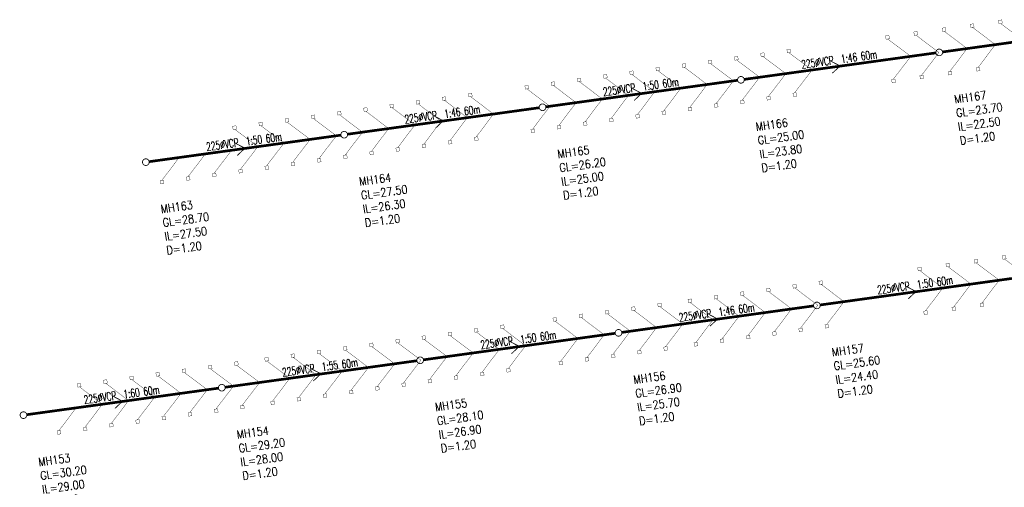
# Model space of a CAD drawing. Header units: millimetres. Extents: x -4184570 to 12269392, y -1733883 to 2875869.
# Tile 4 of 100: x -3969711 to -3674692, y 1653776 to 1793957. Entities that reach past the tile are written whole.
import ezdxf
from ezdxf.enums import TextEntityAlignment as Align

# ---------------------------------------------------------------- set-up
doc = ezdxf.new("R2010")
doc.units = ezdxf.units.MM
doc.header["$MEASUREMENT"] = 0
doc.linetypes.add('HIDDEN', pattern=[0.375, 0.25, -0.125])
for name, color, linetype in [("RUMAH SESBUAH 3 TGKT 70'X170", 23, 'Continuous'), ('SEW-IC2', 26, 'HIDDEN'), ('SEW-LINE-TXT2', 5, 'Continuous'), ('SEW-LINE225VCP2', 180, 'Continuous'), ('SEW-MH-TXT2', 4, 'Continuous'), ('SEW-MH2', 10, 'Continuous')]:
    doc.layers.add(name, color=color, linetype=linetype)
doc.layers.get("RUMAH SESBUAH 3 TGKT 70'X170").off()
doc.styles.add('LEVELS', font='romand.shx', dxfattribs={"width": 0.85})
doc.styles.add('SEW-T2', font='romand.shx', dxfattribs={"width": 0.65, "height": 2500})

# ---------------------------------------------------------------- blocks, each defined once
blk = doc.blocks.new('A$C3E205506')
at = {"layer": 'SEW-IC2', "ltscale": 5}
for points, const_width in [([(409415.670582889, 1551658.642098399), (402527.5051767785, 1556857.574109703), (403022.6927795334, 1556926.77843094), (402884.2841370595, 1557917.153636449), (401893.9089315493, 1557778.744993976), (402032.3175740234, 1556788.369788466), (402527.5051767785, 1556857.574109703)], 99.99999999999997), ([(417869.5520596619, 1552828.20241663), (410981.3866535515, 1558027.134427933), (411476.5742563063, 1558096.338749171), (411338.1656138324, 1559086.71395468), (410347.7904083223, 1558948.305312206), (410486.1990507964, 1557957.930106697), (410981.3866535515, 1558027.134427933)], 99.99999999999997), ([(392507.9076295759, 1549319.521462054), (385619.7422234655, 1554518.453473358), (386114.9298262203, 1554587.657794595), (385976.5211837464, 1555578.033000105), (384986.1459782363, 1555439.624357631), (385124.5546207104, 1554449.249152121), (385619.7422234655, 1554518.453473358)], 99.99999999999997), ([(400961.7891063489, 1550489.081780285), (394073.6237002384, 1555688.013791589), (394568.8113029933, 1555757.218112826), (394430.4026605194, 1556747.593318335), (393440.0274550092, 1556609.184675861), (393578.4360974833, 1555618.809470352), (394073.6237002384, 1555688.013791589)], 99.99999999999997), ([(384054.026152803, 1548149.961143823), (377165.8607466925, 1553348.893155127), (377661.0483494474, 1553418.097476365), (377522.6397069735, 1554408.472681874), (376532.2645014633, 1554270.0640394), (376670.6731439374, 1553279.68883389), (377165.8607466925, 1553348.893155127)], 99.99999999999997), ([(346615.4081845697, 1542970.479734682), (339727.2427784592, 1548169.411745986), (340222.4303812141, 1548238.616067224), (340084.0217387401, 1549228.991272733), (339093.64653323, 1549090.582630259), (339232.0551757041, 1548100.20742475), (339727.2427784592, 1548169.411745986)], 99.99999999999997), ([(354465.4409844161, 1544056.500030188), (347577.2755783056, 1549255.432041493), (348072.4631810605, 1549324.63636273), (347934.0545385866, 1550315.011568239), (346943.6793330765, 1550176.602925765), (347082.0879755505, 1549186.227720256), (347577.2755783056, 1549255.432041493)], 99.99999999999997), ([(392507.9076295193, 1549319.521462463), (387289.9510428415, 1542445.756425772), (387785.3279102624, 1542513.592693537), (387921.0004457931, 1541522.838958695), (386930.2467109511, 1541387.166423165), (386794.5741754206, 1542377.920158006), (387289.9510428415, 1542445.756425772)], 99.99999999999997), ([(400961.7891062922, 1550489.081780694), (395743.8325196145, 1543615.316744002), (396239.2093870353, 1543683.153011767), (396374.8819225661, 1542692.399276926), (395384.128187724, 1542556.726741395), (395248.4556521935, 1543547.480476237), (395743.8325196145, 1543615.316744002)], 99.99999999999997), ([(409415.6705828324, 1551658.642098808), (404197.7139961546, 1544784.877062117), (404693.0908635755, 1544852.713329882), (404828.7633991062, 1543861.95959504), (403838.0096642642, 1543726.287059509), (403702.3371287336, 1544717.040794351), (404197.7139961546, 1544784.877062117)], 99.99999999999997), ([(323065.3097851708, 1539712.418848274), (316177.1443790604, 1544911.350859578), (316672.3319818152, 1544980.555180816), (316533.9233393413, 1545970.930386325), (315543.5481338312, 1545832.521743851), (315681.9567763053, 1544842.146538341), (316177.1443790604, 1544911.350859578)], 99.99999999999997), ([(330915.3425850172, 1540798.43914378), (324027.1771789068, 1545997.371155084), (324522.3647816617, 1546066.575476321), (324383.9561391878, 1547056.950681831), (323393.5809336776, 1546918.542039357), (323531.9895761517, 1545928.166833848), (324027.1771789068, 1545997.371155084)], 99.99999999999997), ([(338765.3753848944, 1541884.459439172), (331877.209978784, 1547083.391450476), (332372.3975815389, 1547152.595771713), (332233.988939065, 1548142.970977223), (331243.6137335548, 1548004.562334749), (331382.0223760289, 1547014.187129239), (331877.209978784, 1547083.391450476)], 99.99999999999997), ([(384054.0261527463, 1548149.961144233), (378836.0695660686, 1541276.196107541), (379331.4464334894, 1541344.032375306), (379467.1189690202, 1540353.278640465), (378476.3652341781, 1540217.606104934), (378340.6926986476, 1541208.359839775), (378836.0695660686, 1541276.196107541)], 99.99999999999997), ([(307365.2441856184, 1537540.378257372), (300477.078779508, 1542739.310268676), (300972.2663822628, 1542808.514589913), (300833.8577397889, 1543798.889795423), (299843.4825342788, 1543660.481152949), (299981.8911767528, 1542670.105947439), (300477.078779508, 1542739.310268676)], 99.99999999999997), ([(315215.2769854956, 1538626.398552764), (308327.1115793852, 1543825.330564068), (308822.29918214, 1543894.534885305), (308683.8905396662, 1544884.910090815), (307693.515334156, 1544746.50144834), (307831.92397663, 1543756.126242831), (308327.1115793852, 1543825.330564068)], 99.99999999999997), ([(346615.408184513, 1542970.479735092), (341397.4515978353, 1536096.7146984), (341892.8284652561, 1536164.550966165), (342028.5010007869, 1535173.797231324), (341037.7472659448, 1535038.124695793), (340902.0747304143, 1536028.878430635), (341397.4515978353, 1536096.7146984)], 99.99999999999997), ([(354465.4409843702, 1544056.50003052), (349247.4843976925, 1537182.734993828), (349742.8612651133, 1537250.571261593), (349878.5338006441, 1536259.817526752), (348887.780065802, 1536124.144991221), (348752.1075302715, 1537114.898726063), (349247.4843976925, 1537182.734993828)], 99.99999999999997), ([(283815.1457862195, 1534282.317370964), (276926.9803801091, 1539481.249382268), (277422.167982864, 1539550.453703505), (277283.7593403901, 1540540.828909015), (276293.3841348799, 1540402.42026654), (276431.792777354, 1539412.045061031), (276926.9803801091, 1539481.249382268)], 99.99999999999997), ([(291665.1785860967, 1535368.337666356), (284777.0131799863, 1540567.26967766), (285272.2007827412, 1540636.473998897), (285133.7921402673, 1541626.849204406), (284143.4169347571, 1541488.440561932), (284281.8255772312, 1540498.065356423), (284777.0131799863, 1540567.26967766)], 99.99999999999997), ([(299515.211385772, 1536454.357961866), (292627.0459796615, 1541653.28997317), (293122.2335824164, 1541722.494294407), (292983.8249399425, 1542712.869499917), (291993.4497344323, 1542574.460857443), (292131.8583769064, 1541584.085651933), (292627.0459796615, 1541653.28997317)], 99.99999999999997), ([(330915.3425849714, 1540798.439144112), (325697.3859982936, 1533924.67410742), (326192.7628657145, 1533992.510375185), (326328.4354012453, 1533001.756640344), (325337.6816664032, 1532866.084104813), (325202.0091308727, 1533856.837839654), (325697.3859982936, 1533924.67410742)], 99.99999999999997), ([(338765.3753848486, 1541884.459439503), (333547.4187981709, 1535010.694402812), (334042.7956655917, 1535078.530670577), (334178.4682011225, 1534087.776935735), (333187.7144662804, 1533952.104400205), (333052.0419307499, 1534942.858135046), (333547.4187981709, 1535010.694402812)], 99.99999999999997), ([(259057.3500330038, 1530857.176438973), (252169.1846268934, 1536056.108450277), (252664.3722296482, 1536125.312771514), (252525.9635871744, 1537115.687977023), (251535.5883816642, 1536977.279334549), (251673.9970241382, 1535986.90412904), (252169.1846268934, 1536056.108450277)], 99.99999999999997), ([(275965.1129863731, 1533196.297075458), (269076.9475802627, 1538395.229086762), (269572.1351830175, 1538464.433407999), (269433.7265405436, 1539454.808613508), (268443.3513350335, 1539316.399971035), (268581.7599775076, 1538326.024765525), (269076.9475802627, 1538395.229086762)], 99.99999999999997), ([(307365.2441855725, 1537540.378257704), (302147.2875988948, 1530666.613221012), (302642.6644663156, 1530734.449488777), (302778.3370018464, 1529743.695753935), (301787.5832670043, 1529608.023218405), (301651.9107314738, 1530598.776953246), (302147.2875988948, 1530666.613221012)], 99.99999999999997), ([(315215.2769854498, 1538626.398553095), (309997.320398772, 1531752.633516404), (310492.6972661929, 1531820.469784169), (310628.3698017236, 1530829.716049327), (309637.6160668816, 1530694.043513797), (309501.943531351, 1531684.797248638), (309997.320398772, 1531752.633516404)], 99.99999999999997), ([(323065.3097851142, 1539712.418848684), (317847.3531984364, 1532838.653811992), (318342.7300658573, 1532906.490079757), (318478.4026013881, 1531915.736344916), (317487.648866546, 1531780.063809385), (317351.9763310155, 1532770.817544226), (317847.3531984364, 1532838.653811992)], 99.99999999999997), ([(243357.2844332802, 1528685.135848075), (236469.1190271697, 1533884.067859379), (236964.3066299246, 1533953.272180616), (236825.8979874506, 1534943.647386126), (235835.5227819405, 1534805.238743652), (235973.9314244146, 1533814.863538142), (236469.1190271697, 1533884.067859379)], 99.99999999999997), ([(251207.3172331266, 1529771.156143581), (244319.1518270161, 1534970.088154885), (244814.339429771, 1535039.292476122), (244675.9307872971, 1536029.667681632), (243685.555581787, 1535891.259039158), (243823.964224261, 1534900.883833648), (244319.1518270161, 1534970.088154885)], 99.99999999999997), ([(283815.1457861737, 1534282.317371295), (278597.1891994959, 1527408.552334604), (279092.5660669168, 1527476.388602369), (279228.2386024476, 1526485.634867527), (278237.4848676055, 1526349.962331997), (278101.812332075, 1527340.716066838), (278597.1891994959, 1527408.552334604)], 99.99999999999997), ([(291665.1785860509, 1535368.337666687), (286447.2219993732, 1528494.572629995), (286942.598866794, 1528562.408897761), (287078.2714023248, 1527571.655162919), (286087.5176674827, 1527435.982627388), (285951.8451319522, 1528426.73636223), (286447.2219993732, 1528494.572629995)], 99.99999999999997), ([(299515.2113857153, 1536454.357962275), (294297.2547990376, 1529580.592925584), (294792.6316664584, 1529648.429193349), (294928.3042019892, 1528657.675458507), (293937.5504671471, 1528522.002922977), (293801.8779316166, 1529512.756657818), (294297.2547990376, 1529580.592925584)], 99.99999999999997), ([(219807.1860338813, 1525427.074961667), (212919.0206277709, 1530626.006972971), (213414.2082305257, 1530695.211294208), (213275.7995880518, 1531685.586499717), (212285.4243825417, 1531547.177857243), (212423.8330250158, 1530556.802651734), (212919.0206277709, 1530626.006972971)], 99.99999999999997), ([(227657.2188337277, 1526513.095257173), (220769.0534276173, 1531712.027268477), (221264.2410303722, 1531781.231589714), (221125.8323878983, 1532771.606795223), (220135.4571823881, 1532633.198152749), (220273.8658248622, 1531642.82294724), (220769.0534276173, 1531712.027268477)], 99.99999999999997), ([(235507.2516336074, 1527599.115552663), (228619.0862274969, 1532798.047563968), (229114.2738302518, 1532867.251885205), (228975.8651877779, 1533857.627090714), (227985.4899822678, 1533719.21844824), (228123.8986247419, 1532728.84324273), (228619.0862274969, 1532798.047563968)], 99.99999999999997), ([(275965.1129863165, 1533196.297075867), (270747.1563996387, 1526322.532039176), (271242.5332670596, 1526390.368306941), (271378.2058025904, 1525399.614572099), (270387.4520677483, 1525263.942036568), (270251.7795322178, 1526254.69577141), (270747.1563996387, 1526322.532039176)], 99.99999999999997), ([(196257.0876346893, 1522169.014075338), (189368.9222285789, 1527367.946086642), (189864.1098313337, 1527437.150407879), (189725.7011888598, 1528427.525613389), (188735.3259833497, 1528289.116970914), (188873.7346258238, 1527298.741765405), (189368.9222285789, 1527367.946086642)], 99.99999999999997), ([(204107.1204343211, 1523255.034370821), (197218.9550282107, 1528453.966382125), (197714.1426309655, 1528523.170703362), (197575.7339884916, 1529513.545908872), (196585.3587829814, 1529375.137266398), (196723.7674254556, 1528384.762060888), (197218.9550282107, 1528453.966382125)], 99.99999999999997), ([(211957.1532342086, 1524341.054666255), (205068.9878280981, 1529539.986677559), (205564.1754308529, 1529609.190998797), (205425.7667883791, 1530599.566204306), (204435.3915828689, 1530461.157561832), (204573.800225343, 1529470.782356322), (205068.9878280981, 1529539.986677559)], 99.99999999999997), ([(243357.2844332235, 1528685.135848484), (238139.3278465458, 1521811.370811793), (238634.7047139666, 1521879.207079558), (238770.3772494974, 1520888.453344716), (237779.6235146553, 1520752.780809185), (237643.9509791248, 1521743.534544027), (238139.3278465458, 1521811.370811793)], 99.99999999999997), ([(251207.3172330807, 1529771.156143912), (245989.360646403, 1522897.391107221), (246484.7375138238, 1522965.227374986), (246620.4100493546, 1521974.473640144), (245629.6563145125, 1521838.801104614), (245493.983778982, 1522829.554839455), (245989.360646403, 1522897.391107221)], 99.99999999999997), ([(259057.350032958, 1530857.176439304), (253839.3934462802, 1523983.411402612), (254334.7703137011, 1524051.247670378), (254470.4428492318, 1523060.493935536), (253479.6891143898, 1522924.821400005), (253344.0165788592, 1523915.575134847), (253839.3934462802, 1523983.411402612)], 99.99999999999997), ([(188407.0548348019, 1521082.993779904), (181518.8894286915, 1526281.925791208), (182014.0770314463, 1526351.130112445), (181875.6683889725, 1527341.505317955), (180885.2931834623, 1527203.09667548), (181023.7018259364, 1526212.721469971), (181518.8894286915, 1526281.925791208)], 99.99999999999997), ([(219807.1860338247, 1525427.074962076), (214589.2294471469, 1518553.309925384), (215084.6063145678, 1518621.146193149), (215220.2788500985, 1517630.392458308), (214229.5251152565, 1517494.719922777), (214093.852579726, 1518485.473657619), (214589.2294471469, 1518553.309925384)], 99.99999999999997), ([(227657.2188336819, 1526513.095257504), (222439.2622470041, 1519639.330220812), (222934.639114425, 1519707.166488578), (223070.3116499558, 1518716.412753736), (222079.5579151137, 1518580.740218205), (221943.8853795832, 1519571.493953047), (222439.2622470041, 1519639.330220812)], 99.99999999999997), ([(235507.2516335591, 1527599.115553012), (230289.2950468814, 1520725.350516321), (230784.6719143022, 1520793.186784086), (230920.344449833, 1519802.433049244), (229929.5907149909, 1519666.760513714), (229793.9181794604, 1520657.514248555), (230289.2950468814, 1520725.350516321)], 99.99999999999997), ([(204107.120434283, 1523255.034371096), (198889.1638476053, 1516381.269334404), (199384.5407150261, 1516449.105602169), (199520.2132505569, 1515458.351867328), (198529.4595157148, 1515322.679331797), (198393.7869801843, 1516313.433066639), (198889.1638476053, 1516381.269334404)], 99.99999999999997), ([(211957.1532341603, 1524341.054666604), (206739.1966474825, 1517467.289629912), (207234.5735149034, 1517535.125897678), (207370.2460504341, 1516544.372162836), (206379.4923155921, 1516408.699627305), (206243.8197800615, 1517399.453362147), (206739.1966474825, 1517467.289629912)], 99.99999999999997), ([(180557.0220348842, 1519996.973484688), (175339.0654482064, 1513123.208447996), (175834.4423156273, 1513191.044715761), (175970.1148511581, 1512200.29098092), (174979.361116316, 1512064.618445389), (174843.6885807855, 1513055.37218023), (175339.0654482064, 1513123.208447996)], 99.99999999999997), ([(188407.0548347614, 1521082.993780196), (183189.0982480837, 1514209.228743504), (183684.4751155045, 1514277.065011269), (183820.1476510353, 1513286.311276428), (182829.3939161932, 1513150.638740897), (182693.7213806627, 1514141.392475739), (183189.0982480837, 1514209.228743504)], 99.99999999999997), ([(196257.0876346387, 1522169.014075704), (191039.1310479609, 1515295.249039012), (191534.5079153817, 1515363.085306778), (191670.1804509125, 1514372.331571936), (190679.4267160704, 1514236.659036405), (190543.7541805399, 1515227.412771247), (191039.1310479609, 1515295.249039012)], 99.99999999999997), ([(164856.9564353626, 1517824.932893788), (159638.9998486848, 1510951.167857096), (160134.3767161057, 1511019.004124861), (160270.0492516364, 1510028.25039002), (159279.2955167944, 1509892.577854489), (159143.6229812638, 1510883.33158933), (159638.9998486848, 1510951.167857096)], 99.99999999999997), ([(172706.9892352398, 1518910.953189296), (167489.032648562, 1512037.188152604), (167984.4095159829, 1512105.024420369), (168120.0820515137, 1511114.270685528), (167129.3283166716, 1510978.598149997), (166993.6557811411, 1511969.351884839), (167489.032648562, 1512037.188152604)], 99.99999999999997), ([(410568.891720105, 1481046.483935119), (403680.7263139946, 1486245.415946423), (404175.9139167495, 1486314.62026766), (404037.5052742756, 1487304.99547317), (403047.1300687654, 1487166.586830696), (403185.5387112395, 1486176.211625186), (403680.7263139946, 1486245.415946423)], 99.99999999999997), ([(419022.7731968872, 1482216.044253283), (412134.6077907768, 1487414.976264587), (412629.7953935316, 1487484.180585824), (412491.3867510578, 1488474.555791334), (411501.0115455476, 1488336.147148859), (411639.4201880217, 1487345.77194335), (412134.6077907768, 1487414.976264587)], 99.99999999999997), ([(393661.1287665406, 1478707.363298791), (386772.9633604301, 1483906.295310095), (387268.150963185, 1483975.499631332), (387129.7423207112, 1484965.874836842), (386139.367115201, 1484827.466194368), (386277.7757576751, 1483837.090988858), (386772.9633604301, 1483906.295310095)], 99.99999999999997), ([(402115.0102433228, 1479876.923616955), (395226.8448372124, 1485075.855628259), (395722.0324399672, 1485145.059949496), (395583.6237974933, 1486135.435155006), (394593.2485919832, 1485997.026512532), (394731.6572344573, 1485006.651307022), (395226.8448372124, 1485075.855628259)], 99.99999999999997), ([(410568.8917199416, 1481046.4839363), (405350.9351332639, 1474172.718899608), (405846.3120006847, 1474240.555167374), (405981.9845362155, 1473249.801432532), (404991.2308013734, 1473114.128897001), (404855.5582658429, 1474104.882631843), (405350.9351332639, 1474172.718899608)], 99.99999999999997), ([(348372.4779986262, 1472441.8615943), (341484.3125925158, 1477640.793605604), (341979.5001952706, 1477709.997926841), (341841.0915527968, 1478700.37313235), (340850.7163472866, 1478561.964489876), (340989.1249897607, 1477571.589284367), (341484.3125925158, 1477640.793605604)], 99.99999999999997), ([(356222.5107985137, 1473527.881889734), (349334.3453924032, 1478726.813901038), (349829.5329951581, 1478796.018222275), (349691.1243526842, 1479786.393427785), (348700.7491471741, 1479647.984785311), (348839.1577896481, 1478657.609579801), (349334.3453924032, 1478726.813901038)], 99.99999999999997), ([(364072.5435981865, 1474613.902185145), (357184.378192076, 1479812.834196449), (357679.5657948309, 1479882.038517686), (357541.157152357, 1480872.413723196), (356550.7819468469, 1480734.005080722), (356689.1905893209, 1479743.629875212), (357184.378192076, 1479812.834196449)], 99.99999999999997), ([(393661.1287663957, 1478707.363299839), (388443.172179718, 1471833.598263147), (388938.5490471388, 1471901.434530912), (389074.2215826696, 1470910.680796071), (388083.4678478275, 1470775.00826054), (387947.795312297, 1471765.761995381), (388443.172179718, 1471833.598263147)], 99.99999999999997), ([(402115.0102431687, 1479876.923618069), (396897.0536564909, 1473003.158581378), (397392.4305239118, 1473070.994849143), (397528.1030594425, 1472080.241114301), (396537.3493246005, 1471944.568578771), (396401.67678907, 1472935.322313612), (396897.0536564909, 1473003.158581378)], 99.99999999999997), ([(324822.3795992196, 1469183.800707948), (317934.2141931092, 1474382.732719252), (318429.401795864, 1474451.937040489), (318290.9931533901, 1475442.312245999), (317300.6179478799, 1475303.903603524), (317439.026590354, 1474313.528398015), (317934.2141931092, 1474382.732719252)], 99.99999999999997), ([(332672.412399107, 1470269.821003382), (325784.2469929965, 1475468.753014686), (326279.4345957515, 1475537.957335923), (326141.0259532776, 1476528.332541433), (325150.6507477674, 1476389.923898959), (325289.0593902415, 1475399.548693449), (325784.2469929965, 1475468.753014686)], 99.99999999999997), ([(340522.4451989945, 1471355.841298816), (333634.279792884, 1476554.77331012), (334129.4673956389, 1476623.977631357), (333991.058753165, 1477614.352836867), (333000.6835476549, 1477475.944194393), (333139.092190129, 1476485.568988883), (333634.279792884, 1476554.77331012)], 99.99999999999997), ([(307914.6166456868, 1466844.680071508), (301026.4512395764, 1472043.612082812), (301521.6388423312, 1472112.816404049), (301383.2301998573, 1473103.191609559), (300392.8549943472, 1472964.782967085), (300531.2636368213, 1471974.407761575), (301026.4512395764, 1472043.612082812)], 99.99999999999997), ([(315764.6494455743, 1467930.700366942), (308876.4840394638, 1473129.632378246), (309371.6716422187, 1473198.836699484), (309233.2629997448, 1474189.211904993), (308242.8877942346, 1474050.803262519), (308381.2964367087, 1473060.42805701), (308876.4840394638, 1473129.632378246)], 99.99999999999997), ([(348372.477998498, 1472441.861595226), (343154.5214118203, 1465568.096558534), (343649.8982792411, 1465635.932826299), (343785.5708147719, 1464645.179091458), (342794.8170799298, 1464509.506555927), (342659.1445443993, 1465500.260290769), (343154.5214118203, 1465568.096558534)], 99.99999999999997), ([(356222.5107983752, 1473527.881890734), (351004.5542116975, 1466654.116854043), (351499.9310791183, 1466721.953121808), (351635.6036146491, 1465731.199386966), (350644.849879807, 1465595.526851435), (350509.1773442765, 1466586.280586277), (351004.5542116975, 1466654.116854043)], 99.99999999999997), ([(364072.5435980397, 1474613.902186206), (358854.5870113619, 1467740.137149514), (359349.9638787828, 1467807.97341728), (359485.6364143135, 1466817.219682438), (358494.8826794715, 1466681.547146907), (358359.2101439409, 1467672.300881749), (358854.5870113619, 1467740.137149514)], 99.99999999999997), ([(284364.5182462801, 1463586.619185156), (277476.3528401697, 1468785.55119646), (277971.5404429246, 1468854.755517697), (277833.1318004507, 1469845.130723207), (276842.7565949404, 1469706.722080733), (276981.1652374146, 1468716.346875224), (277476.3528401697, 1468785.55119646)], 99.99999999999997), ([(292214.5510461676, 1464672.639480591), (285326.3856400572, 1469871.571491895), (285821.573242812, 1469940.775813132), (285683.1646003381, 1470931.151018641), (284692.789394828, 1470792.742376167), (284831.1980373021, 1469802.367170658), (285326.3856400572, 1469871.571491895)], 99.99999999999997), ([(300064.5838458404, 1465758.659776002), (293176.41843973, 1470957.591787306), (293671.6060424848, 1471026.796108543), (293533.1974000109, 1472017.171314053), (292542.8221945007, 1471878.762671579), (292681.2308369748, 1470888.387466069), (293176.41843973, 1470957.591787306)], 99.99999999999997), ([(324822.3795990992, 1469183.800708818), (319604.4230124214, 1462310.035672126), (320099.7998798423, 1462377.871939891), (320235.472415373, 1461387.11820505), (319244.718680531, 1461251.445669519), (319109.0461450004, 1462242.19940436), (319604.4230124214, 1462310.035672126)], 99.99999999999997), ([(332672.4123989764, 1470269.821004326), (327454.4558122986, 1463396.055967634), (327949.8326797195, 1463463.892235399), (328085.5052152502, 1462473.138500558), (327094.7514804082, 1462337.465965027), (326959.0789448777, 1463328.219699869), (327454.4558122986, 1463396.055967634)], 99.99999999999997), ([(340522.4451988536, 1471355.841299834), (335304.4886121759, 1464482.076263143), (335799.8654795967, 1464549.912530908), (335935.5380151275, 1463559.158796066), (334944.7842802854, 1463423.486260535), (334809.1117447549, 1464414.239995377), (335304.4886121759, 1464482.076263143)], 99.99999999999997), ([(260814.4198468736, 1460328.558298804), (253926.2544407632, 1465527.490310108), (254421.442043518, 1465596.694631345), (254283.0334010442, 1466587.069836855), (253292.658195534, 1466448.661194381), (253431.0668380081, 1465458.285988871), (253926.2544407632, 1465527.490310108)], 99.99999999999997), ([(268664.452646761, 1461414.578594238), (261776.2872406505, 1466613.510605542), (262271.4748434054, 1466682.71492678), (262133.0662009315, 1467673.090132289), (261142.6909954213, 1467534.681489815), (261281.0996378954, 1466544.306284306), (261776.2872406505, 1466613.510605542)], 99.99999999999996), ([(307914.6166455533, 1466844.680072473), (302696.6600588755, 1459970.915035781), (303192.0369262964, 1460038.751303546), (303327.7094618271, 1459047.997568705), (302336.9557269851, 1458912.325033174), (302201.2831914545, 1459903.078768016), (302696.6600588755, 1459970.915035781)], 99.99999999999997), ([(315764.6494454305, 1467930.700367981), (310546.6928587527, 1461056.935331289), (311042.0697261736, 1461124.771599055), (311177.7422617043, 1460134.017864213), (310186.9885268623, 1459998.345328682), (310051.3159913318, 1460989.099063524), (310546.6928587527, 1461056.935331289)], 99.99999999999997), ([(237264.3214474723, 1457070.497412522), (230376.1560413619, 1462269.429423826), (230871.3436441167, 1462338.633745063), (230732.9350016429, 1463329.008950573), (229742.5597961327, 1463190.600308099), (229880.9684386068, 1462200.225102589), (230376.1560413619, 1462269.429423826)], 99.99999999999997), ([(245114.3542473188, 1458156.517708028), (238226.1888412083, 1463355.449719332), (238721.3764439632, 1463424.654040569), (238582.9678014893, 1464415.029246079), (237592.5925959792, 1464276.620603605), (237731.0012384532, 1463286.245398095), (238226.1888412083, 1463355.449719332)], 99.99999999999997), ([(252964.3870472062, 1459242.538003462), (246076.2216410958, 1464441.470014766), (246571.4092438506, 1464510.674336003), (246433.0006013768, 1465501.049541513), (245442.6253958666, 1465362.640899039), (245581.0340383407, 1464372.265693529), (246076.2216410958, 1464441.470014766)], 99.99999999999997), ([(284364.5182461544, 1463586.619186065), (279146.5616594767, 1456712.854149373), (279641.9385268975, 1456780.690417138), (279777.6110624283, 1455789.936682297), (278786.8573275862, 1455654.264146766), (278651.1847920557, 1456645.017881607), (279146.5616594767, 1456712.854149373)], 99.99999999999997), ([(292214.5510460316, 1464672.639481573), (286996.5944593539, 1457798.874444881), (287491.9713267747, 1457866.710712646), (287627.6438623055, 1456875.956977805), (286636.8901274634, 1456740.284442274), (286501.2175919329, 1457731.038177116), (286996.5944593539, 1457798.874444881)], 99.99999999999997), ([(300064.5838456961, 1465758.659777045), (294846.6272590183, 1458884.894740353), (295342.0041264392, 1458952.731008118), (295477.6766619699, 1457961.977273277), (294486.9229271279, 1457826.304737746), (294351.2503915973, 1458817.058472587), (294846.6272590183, 1458884.894740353)], 99.99999999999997), ([(221564.2558479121, 1454898.456821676), (214676.0904418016, 1460097.38883298), (215171.2780445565, 1460166.593154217), (215032.8694020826, 1461156.968359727), (214042.4941965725, 1461018.559717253), (214180.9028390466, 1460028.184511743), (214676.0904418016, 1460097.38883298)], 99.99999999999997), ([(229414.2886477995, 1455984.477117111), (222526.1232416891, 1461183.409128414), (223021.3108444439, 1461252.613449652), (222882.9022019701, 1462242.988655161), (221892.5269964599, 1462104.580012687), (222030.935638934, 1461114.204807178), (222526.1232416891, 1461183.409128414)], 99.99999999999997), ([(260814.4198467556, 1460328.558299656), (255596.4632600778, 1453454.793262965), (256091.8401274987, 1453522.62953073), (256227.5126630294, 1452531.875795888), (255236.7589281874, 1452396.203260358), (255101.0863926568, 1453386.956995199), (255596.4632600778, 1453454.793262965)], 99.99999999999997), ([(268664.4526466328, 1461414.578595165), (263446.496059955, 1454540.813558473), (263941.8729273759, 1454608.649826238), (264077.5454629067, 1453617.896091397), (263086.7917280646, 1453482.223555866), (262951.1191925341, 1454472.977290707), (263446.496059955, 1454540.813558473)], 99.99999999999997), ([(198014.1574485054, 1451640.395935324), (191125.992042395, 1456839.327946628), (191621.1796451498, 1456908.532267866), (191482.7710026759, 1457898.907473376), (190492.3957971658, 1457760.498830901), (190630.8044396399, 1456770.123625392), (191125.992042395, 1456839.327946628)], 99.99999999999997), ([(205864.1902483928, 1452726.416230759), (198976.0248422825, 1457925.348242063), (199471.2124450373, 1457994.5525633), (199332.8038025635, 1458984.92776881), (198342.4285970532, 1458846.519126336), (198480.8372395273, 1457856.143920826), (198976.0248422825, 1457925.348242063)], 99.99999999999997), ([(213714.2230482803, 1453812.436526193), (206826.0576421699, 1459011.368537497), (207321.2452449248, 1459080.572858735), (207182.8366024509, 1460070.948064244), (206192.4613969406, 1459932.53942177), (206330.8700394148, 1458942.16421626), (206826.0576421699, 1459011.368537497)], 99.99999999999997), ([(245114.354247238, 1458156.517708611), (239896.3976605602, 1451282.752671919), (240391.7745279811, 1451350.588939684), (240527.4470635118, 1450359.835204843), (239536.6933286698, 1450224.162669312), (239401.0207931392, 1451214.916404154), (239896.3976605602, 1451282.752671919)], 99.99999999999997), ([(252964.3870471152, 1459242.538004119), (247746.4304604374, 1452368.772967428), (248241.8073278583, 1452436.609235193), (248377.479863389, 1451445.855500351), (247386.726128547, 1451310.18296482), (247251.0535930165, 1452300.936699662), (247746.4304604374, 1452368.772967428)], 99.99999999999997), ([(173256.3616953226, 1448215.255003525), (166368.1962892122, 1453414.187014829), (166863.383891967, 1453483.391336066), (166724.9752494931, 1454473.766541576), (165734.600043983, 1454335.357899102), (165873.0086864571, 1453344.982693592), (166368.1962892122, 1453414.187014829)], 99.99999999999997), ([(181106.394495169, 1449301.275299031), (174218.2290890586, 1454500.207310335), (174713.4166918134, 1454569.411631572), (174575.0080493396, 1455559.786837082), (173584.6328438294, 1455421.378194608), (173723.0414863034, 1454431.002989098), (174218.2290890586, 1454500.207310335)], 99.99999999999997), ([(188956.4272950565, 1450387.295594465), (182068.2618889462, 1455586.227605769), (182563.449491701, 1455655.431927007), (182425.0408492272, 1456645.807132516), (181434.6656437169, 1456507.398490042), (181573.074286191, 1455517.023284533), (182068.2618889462, 1455586.227605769)], 99.99999999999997), ([(221564.2558478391, 1454898.456822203), (216346.2992611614, 1448024.691785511), (216841.6761285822, 1448092.528053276), (216977.348664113, 1447101.774318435), (215986.5949292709, 1446966.101782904), (215850.9223937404, 1447956.855517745), (216346.2992611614, 1448024.691785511)], 99.99999999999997), ([(229414.2886477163, 1455984.477117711), (224196.3320610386, 1449110.712081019), (224691.7089284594, 1449178.548348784), (224827.3814639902, 1448187.794613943), (223836.6277291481, 1448052.122078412), (223700.9551936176, 1449042.875813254), (224196.3320610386, 1449110.712081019)], 99.99999999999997), ([(237264.3214473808, 1457070.497413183), (232046.364860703, 1450196.732376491), (232541.7417281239, 1450264.568644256), (232677.4142636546, 1449273.814909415), (231686.6605288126, 1449138.142373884), (231550.987993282, 1450128.896108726), (232046.364860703, 1450196.732376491)], 99.99999999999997), ([(157556.2960957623, 1446043.214412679), (150668.1306896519, 1451242.146423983), (151163.3182924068, 1451311.35074522), (151024.9096499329, 1452301.72595073), (150034.5344444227, 1452163.317308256), (150172.9430868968, 1451172.942102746), (150668.1306896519, 1451242.146423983)], 99.99999999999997), ([(165406.3288956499, 1447129.234708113), (158518.1634895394, 1452328.166719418), (159013.3510922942, 1452397.371040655), (158874.9424498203, 1453387.746246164), (157884.5672443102, 1453249.33760369), (158022.9758867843, 1452258.962398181), (158518.1634895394, 1452328.166719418)], 99.99999999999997), ([(198014.1574484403, 1451640.395935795), (192796.2008617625, 1444766.630899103), (193291.5777291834, 1444834.467166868), (193427.2502647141, 1443843.713432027), (192436.4965298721, 1443708.040896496), (192300.8239943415, 1444698.794631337), (192796.2008617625, 1444766.630899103)], 99.99999999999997), ([(205864.1902483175, 1452726.416231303), (200646.2336616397, 1445852.651194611), (201141.6105290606, 1445920.487462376), (201277.2830645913, 1444929.733727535), (200286.5293297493, 1444794.061192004), (200150.8567942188, 1445784.814926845), (200646.2336616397, 1445852.651194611)], 99.99999999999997), ([(213714.2230481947, 1453812.436526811), (208496.266461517, 1446938.671490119), (208991.6433289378, 1447006.507757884), (209127.3158644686, 1446015.754023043), (208136.5621296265, 1445880.081487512), (208000.889594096, 1446870.835222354), (208496.266461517, 1446938.671490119)], 99.99999999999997), ([(141856.2304962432, 1443871.173821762), (134968.0650901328, 1449070.105833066), (135463.2526928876, 1449139.310154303), (135324.8440504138, 1450129.685359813), (134334.4688449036, 1449991.276717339), (134472.8774873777, 1449000.901511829), (134968.0650901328, 1449070.105833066)], 99.99999999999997), ([(149706.2632961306, 1444957.194117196), (142818.0978900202, 1450156.1261285), (143313.285492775, 1450225.330449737), (143174.8768503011, 1451215.705655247), (142184.501644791, 1451077.297012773), (142322.9102872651, 1450086.921807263), (142818.0978900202, 1450156.1261285)], 99.99999999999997), ([(181106.3944951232, 1449301.275299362), (175888.4379084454, 1442427.510262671), (176383.8147758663, 1442495.346530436), (176519.487311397, 1441504.592795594), (175528.733576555, 1441368.920260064), (175393.0610410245, 1442359.673994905), (175888.4379084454, 1442427.510262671)], 99.99999999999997), ([(188956.4272950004, 1450387.295594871), (183738.4707083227, 1443513.530558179), (184233.8475757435, 1443581.366825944), (184369.5201112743, 1442590.613091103), (183378.7663764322, 1442454.940555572), (183243.0938409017, 1443445.694290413), (183738.4707083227, 1443513.530558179)], 99.99999999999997), ([(157556.2960957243, 1446043.214412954), (152338.3395090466, 1439169.449376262), (152833.7163764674, 1439237.285644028), (152969.3889119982, 1438246.531909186), (151978.6351771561, 1438110.859373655), (151842.9626416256, 1439101.613108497), (152338.3395090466, 1439169.449376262)], 99.99999999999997), ([(165406.3288956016, 1447129.234708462), (160188.3723089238, 1440255.469671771), (160683.7491763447, 1440323.305939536), (160819.4217118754, 1439332.552204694), (159828.6679770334, 1439196.879669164), (159692.9954415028, 1440187.633404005), (160188.3723089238, 1440255.469671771)], 99.99999999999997), ([(173256.361695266, 1448215.255003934), (168038.4051085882, 1441341.489967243), (168533.7819760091, 1441409.326235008), (168669.4545115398, 1440418.572500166), (167678.7007766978, 1440282.899964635), (167543.0282411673, 1441273.653699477), (168038.4051085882, 1441341.489967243)], 99.99999999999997), ([(134006.1976963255, 1442785.153526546), (128788.2411096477, 1435911.388489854), (129283.6179770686, 1435979.224757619), (129419.2905125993, 1434988.471022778), (128428.5367777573, 1434852.798487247), (128292.8642422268, 1435843.552222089), (128788.2411096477, 1435911.388489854)], 99.99999999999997), ([(141856.2304962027, 1443871.173822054), (136638.273909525, 1436997.408785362), (137133.6507769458, 1437065.245053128), (137269.3233124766, 1436074.491318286), (136278.5695776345, 1435938.818782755), (136142.897042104, 1436929.572517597), (136638.273909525, 1436997.408785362)], 99.99999999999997), ([(149706.2632960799, 1444957.194117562), (144488.3067094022, 1438083.429080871), (144983.683576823, 1438151.265348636), (145119.3561123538, 1437160.511613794), (144128.6023775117, 1437024.839078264), (143992.9298419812, 1438015.592813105), (144488.3067094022, 1438083.429080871)], 99.99999999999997)]:
    blk.add_lwpolyline(points, dxfattribs=dict(at, const_width=const_width))
at = {"layer": 'SEW-LINE225VCP2', "ltscale": 8}
for points, const_width in [([(393598.9147210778, 1549470.457881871), (451051.7087829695, 1557418.81962432)], 799.9999999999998), ([(334164.98982315, 1541248.014699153), (391617.7838906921, 1549196.376442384)], 799.9999999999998), ([(360103.5962919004, 1546728.267303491), (362883.8506318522, 1545271.542665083), (360570.1472029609, 1543110.090635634)], 250), ([(274731.0649308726, 1533025.571517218), (332183.8589927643, 1540973.933259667)], 799.9999999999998), ([(300669.671394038, 1538505.8241203), (303449.9257339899, 1537049.099481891), (301136.2223050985, 1534887.647452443)], 250), ([(215297.1400329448, 1524803.1283345), (272749.9341004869, 1532751.490077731)], 799.9999999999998), ([(241235.7465017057, 1530283.380938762), (244016.0008416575, 1528826.656300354), (241702.2974127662, 1526665.204270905)], 250), ([(155863.2151402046, 1516580.6851525), (213316.0092025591, 1524529.046895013)], 799.9999999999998), ([(181801.8216038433, 1522060.937755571), (184582.0759437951, 1520604.213117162), (182268.3725149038, 1518442.761087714)], 250), ([(414377.6574100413, 1481573.411267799), (356924.863342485, 1473625.049524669)], 799.9999999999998), ([(382863.4698112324, 1479105.30212903), (385643.7241511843, 1477648.577490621), (383330.0207222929, 1475487.125461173)], 250), ([(354943.7325120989, 1473350.968085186), (297490.9384501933, 1465402.606342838)], 799.9999999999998), ([(323429.54491337, 1470882.858945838), (326209.7992533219, 1469426.13430743), (323896.0958244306, 1467264.682277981)], 250), ([(295509.8076198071, 1465128.524903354), (238057.0135522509, 1457180.163160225)], 799.9999999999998), ([(263995.6200210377, 1462660.4157643), (266775.8743609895, 1461203.691125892), (264462.1709320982, 1459042.239096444)], 250), ([(236075.8827218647, 1456906.081720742), (178623.0886599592, 1448957.719978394)], 799.9999999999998), ([(204561.6951231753, 1454437.972581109), (207341.9494631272, 1452981.247942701), (205028.2460342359, 1450819.795913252)], 250), ([(176641.957829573, 1448683.638538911), (119189.1637672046, 1440735.276796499)], 799.9999999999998), ([(145127.770230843, 1446215.529399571), (147908.0245707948, 1444758.804761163), (145594.3211419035, 1442597.352731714)], 250)]:
    blk.add_lwpolyline(points, dxfattribs=dict(at, const_width=const_width))
at = {"layer": 'SEW-MH2', "ltscale": 5, "const_width": 250}
for points in [[(392321.7905589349, 1550291.479835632, 25874.84073827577), (392321.9386695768, 1550291.524123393)], [(332887.8656610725, 1542069.03665244, 25874.84073827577), (332888.0137717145, 1542069.080940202)], [(273453.9407687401, 1533846.593470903, 25874.84073827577), (273454.0888793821, 1533846.637758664)], [(214020.0158708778, 1525624.150287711, 25874.84073827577), (214020.1639815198, 1525624.194575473)], [(154586.0909784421, 1517401.707105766, 25874.84073827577), (154586.239089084, 1517401.751393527)], [(355647.7391804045, 1474446.071477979, 25874.84073827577), (355647.8872910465, 1474446.11576574)], [(296213.8142880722, 1466223.628296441, 25874.84073827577), (296213.9623987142, 1466223.672584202)], [(236779.8893902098, 1458001.18511325, 25874.84073827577), (236780.0375008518, 1458001.229401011)], [(177345.9644978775, 1449778.741931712, 25874.84073827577), (177346.1126085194, 1449778.786219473)], [(117912.0396054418, 1441556.298749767, 25874.84073827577), (117912.1877160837, 1441556.343037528)]]:
    blk.add_lwpolyline(points, format="xyb", close=True, dxfattribs=at)
at = {"layer": 'SEW-LINE-TXT2', "style": 'SEW-T2', "width": 0.65}
for s, p in [('225%%CVCP  1:46 60m', (362883.8506318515, 1545271.542665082)), ('225%%CVCP  1:50 60m', (303449.9257339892, 1537049.099481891)), ('225%%CVCP  1:46 60m', (244016.0008416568, 1528826.656300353)), ('225%%CVCP  1:50 60m', (184582.0759437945, 1520604.213117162)), ('225%%CVCP  1:50 60m', (385643.7241511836, 1477648.577490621)), ('225%%CVCP  1:46 60m', (326209.7992533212, 1469426.134307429)), ('225%%CVCP  1:50 60m', (266775.8743609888, 1461203.691125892)), ('225%%CVCP  1:55 60m', (207341.9494631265, 1452981.2479427)), ('225%%CVCP  1:60 60m', (147908.0245707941, 1444758.804761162))]:
    blk.add_text(s, height=2500, rotation=7.876641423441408, dxfattribs=at).set_placement(p, align=Align.BOTTOM_CENTER)
at = {"layer": 'SEW-MH-TXT2', "ltscale": 5, "char_height": 2500, "width": 11117.39731617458, "attachment_point": 1, "rotation": 7.801519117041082, "style": 'LEVELS'}
for s, insert in [('MH167\\PGL=23.70\\PIL=22.50\\PD=1.20', (396918.6064472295, 1536503.337154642)), ('MH166\\PGL=25.00\\PIL=23.80\\PD=1.20', (337484.6815493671, 1528280.893971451)), ('MH165\\PGL=26.20\\PIL=25.00\\PD=1.20', (278050.7566570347, 1520058.450789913)), ('MH164\\PGL=27.50\\PIL=26.30\\PD=1.20', (218616.8317591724, 1511836.007606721)), ('MH163\\PGL=28.70\\PIL=27.50\\PD=1.20', (159182.9068664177, 1503613.564424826)), ('MH157\\PGL=25.60\\PIL=24.40\\PD=1.20', (360244.5550699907, 1460657.928797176)), ('MH156\\PGL=26.90\\PIL=25.70\\PD=1.20', (300810.6301776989, 1452435.485615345)), ('MH155\\PGL=28.10\\PIL=26.90\\PD=1.20', (241376.7052797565, 1444213.042432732)), ('MH154\\PGL=29.20\\PIL=28.00\\PD=1.20', (181942.7803861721, 1435990.599250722)), ('MH153\\PGL=30.20\\PIL=29.00\\PD=1.20', (122508.8554934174, 1427768.156068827))]:
    blk.add_mtext(s, dxfattribs=dict(at, insert=insert))
blk = doc.blocks.new('A$C9429103f')
at = {"layer": 'SEW-LINE225VCP2', "ltscale": 5}
blk.add_blockref('A$C3E205506', (98253.63464917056, 519203.4004864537), dxfattribs=at)

msp = doc.modelspace()

# ---------------------------------------------------------------- block references
at = {"layer": "RUMAH SESBUAH 3 TGKT 70'X170", "color": 6, "ltscale": 5}
msp.add_blockref('A$C9429103f', (-4185038.249873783, -284389.7413089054), dxfattribs=at)

doc.saveas('drawing.dxf')
